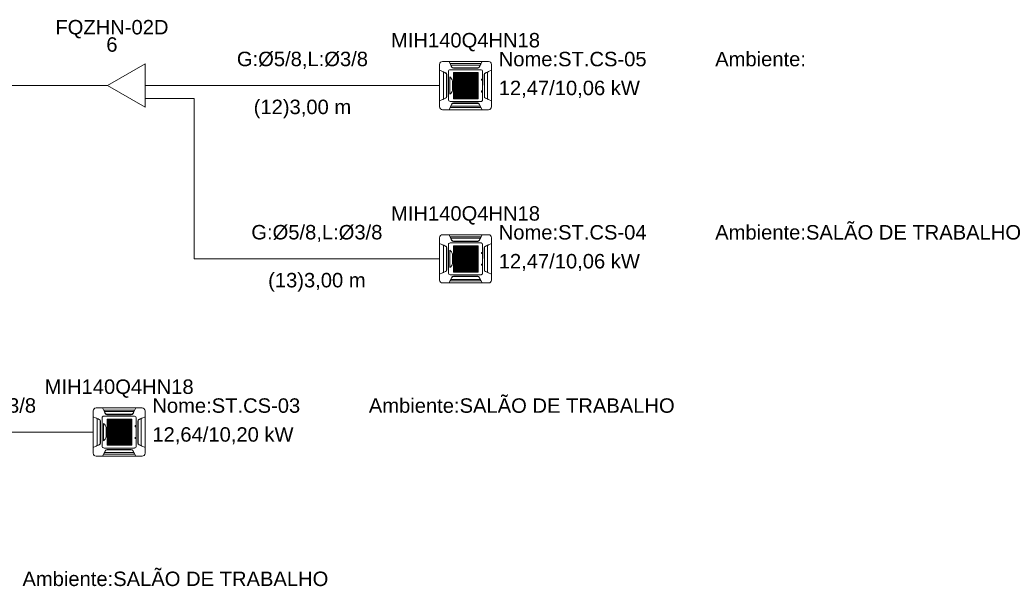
# Model space of a CAD drawing. Header units: millimetres. Extents: x -11664 to 30758, y -32204 to 1096.
# Tile 15 of 15: x 19391 to 26213, y -7848 to -3924. Entities that reach past the tile are written whole.
import ezdxf

# ---------------------------------------------------------------- set-up
doc = ezdxf.new("R2010")
doc.units = ezdxf.units.MM
for name, color, linetype, lineweight in [('CONDENSADORA_PAVIMENTO_SUPERIOR_dwg', 8, 'Continuous', 18), ('EQUIPMENT', 7, 'Continuous', 18), ('PIPE_VRF', 7, 'Continuous', 18)]:
    doc.layers.add(name, color=color, linetype=linetype, lineweight=lineweight)
doc.styles.add('Arial', font='arial.ttf', dxfattribs={"height": 100})

# ---------------------------------------------------------------- blocks, each defined once
blk = doc.blocks.new('CONDENSADORA_PAVIMENTO_SUPERIOR_dwg__U16-1129963-15 - FLUXOGRAMA PAVIMENTO SUPERIOR')
at = {"layer": 'EQUIPMENT'}
for p, q in [((19900, -4380), (20000, -4380)), ((20259.8, -4380), (20400, -4380)), ((20259.6, -4470), (20400, -4470))]:
    blk.add_line(p, q, dxfattribs=at)
at = {"layer": 'EQUIPMENT', "flags": 128}
blk.add_lwpolyline([(20259.8, -4230), (20259.8, -4530), (20000, -4380)], close=True, dxfattribs=at)
at = {"layer": 'EQUIPMENT', "char_height": 100, "attachment_point": 2, "line_spacing_factor": 0.941778, "style": 'Arial'}
for s, insert, width in [('FQZHN-02D', (20030, -3925.5), 934.12), ('6', (20030, -4045.5), 93.045)]:
    blk.add_mtext(s, dxfattribs=dict(at, insert=insert, width=width))
blk = doc.blocks.new('CONDENSADORA_PAVIMENTO_SUPERIOR_dwg-1129951-15 - FLUXOGRAMA PAVIMENTO SUPERIOR')
at = {"lineweight": 18}
for p, q in [((22320.6, -4212.8), (22639.4, -4212.8)), ((22300, -4526.6), (22300, -4233.4)), ((22326.9, -4473.7), (22326.9, -4286.3)), ((22347.7, -4462.2), (22347.7, -4297.8)), ((22361.5, -4478.8), (22361.5, -4281.2)), ((22372.8, -4269.8), (22587.4, -4269.8)), ((22580.9, -4237.7), (22379.2, -4237.7)), ((22568.6, -4257), (22391.6, -4257)), ((22393.8, -4257.8), (22566.3, -4257.8)), ((22564.2, -4259.6), (22395.8, -4259.6)), ((22447.6, -4290.5), (22447.6, -4471.5)), ((22512.3, -4290.6), (22512.3, -4471.6)), ((22584.8, -4232.9), (22584.2, -4232.9)), ((22598.7, -4281.2), (22598.7, -4478.8)), ((22612.5, -4462.2), (22612.5, -4297.8)), ((22633.3, -4473.7), (22633.3, -4286.3)), ((22660.1, -4233.4), (22660.1, -4526.6)), ((22348.1, -4461.4), (22348.1, -4298.6)), ((22350, -4303.7), (22349.7, -4456.5)), ((22372, -4439.9), (22372, -4320.4)), ((22389, -4348.3), (22389, -4412.7)), ((22396.5, -4312.3), (22568.8, -4312.3)), ((22396.5, -4313.5), (22568.8, -4313.5)), ((22589.9, -4342.1), (22589.9, -4336.5)), ((22591.3, -4335.2), (22595.6, -4335.2)), ((22595.6, -4343.4), (22591.3, -4343.4)), ((22597, -4336.5), (22597, -4342.1)), ((22610.1, -4303.7), (22610.5, -4456.5)), ((22612.1, -4461.4), (22612.1, -4298.6)), ((22396.5, -4375.2), (22568.8, -4375.2)), ((22396.5, -4376.4), (22568.8, -4376.4)), ((22396.5, -4427.3), (22568.8, -4427.3)), ((22396.5, -4428.7), (22568.8, -4428.7)), ((22589.9, -4423.3), (22589.9, -4417.8)), ((22591.2, -4416.4), (22595.5, -4416.4)), ((22595.5, -4424.7), (22591.2, -4424.7)), ((22596.9, -4417.8), (22596.9, -4423.3)), ((22660, -4380), (22660.2, -4380)), ((22587.4, -4490.2), (22372.9, -4490.2)), ((22393.8, -4502.2), (22566.3, -4502.2)), ((22396.1, -4500.4), (22564.4, -4500.4)), ((22639.4, -4547.2), (22320.6, -4547.2)), ((22373.2, -4532.8), (22376.1, -4527)), ((22580.9, -4522.3), (22379.2, -4522.3)), ((22568.6, -4503), (22391.6, -4503)), ((22584.9, -4527.1), (22584.2, -4527.1)), ((22300, -5726.6), (22300, -5433.4)), ((22320.6, -5412.8), (22639.4, -5412.8)), ((22580.9, -5437.7), (22379.2, -5437.7)), ((22568.6, -5457), (22391.6, -5457)), ((22393.8, -5457.8), (22566.3, -5457.8)), ((22584.8, -5432.9), (22584.2, -5432.9)), ((22660.1, -5433.4), (22660.1, -5726.6)), ((22326.9, -5673.7), (22326.9, -5486.3)), ((22347.7, -5662.2), (22347.7, -5497.8)), ((22348.1, -5661.4), (22348.1, -5498.6)), ((22350, -5503.7), (22349.7, -5656.5)), ((22361.5, -5678.8), (22361.5, -5481.2)), ((22372, -5639.9), (22372, -5520.4)), ((22372.8, -5469.8), (22587.4, -5469.8)), ((22564.2, -5459.6), (22395.8, -5459.6)), ((22396.5, -5512.3), (22568.8, -5512.3)), ((22396.5, -5513.5), (22568.8, -5513.5)), ((22447.6, -5490.5), (22447.6, -5671.5)), ((22512.3, -5490.6), (22512.3, -5671.6)), ((22598.7, -5481.2), (22598.7, -5678.8)), ((22610.1, -5503.7), (22610.5, -5656.5)), ((22612.1, -5661.4), (22612.1, -5498.6)), ((22612.5, -5662.2), (22612.5, -5497.8)), ((22633.3, -5673.7), (22633.3, -5486.3)), ((22389, -5548.3), (22389, -5612.7)), ((22396.5, -5575.2), (22568.8, -5575.2)), ((22396.5, -5576.4), (22568.8, -5576.4)), ((22589.9, -5542.1), (22589.9, -5536.5)), ((22591.3, -5535.2), (22595.6, -5535.2)), ((22595.6, -5543.4), (22591.3, -5543.4)), ((22597, -5536.5), (22597, -5542.1)), ((22660, -5580), (22660.2, -5580)), ((22396.5, -5627.3), (22568.8, -5627.3)), ((22396.5, -5628.7), (22568.8, -5628.7)), ((22589.9, -5623.3), (22589.9, -5617.8)), ((22591.2, -5616.4), (22595.5, -5616.4)), ((22595.5, -5624.7), (22591.2, -5624.7)), ((22596.9, -5617.8), (22596.9, -5623.3)), ((22587.4, -5690.2), (22372.9, -5690.2)), ((22373.2, -5732.8), (22376.1, -5727)), ((22580.9, -5722.3), (22379.2, -5722.3)), ((22568.6, -5703), (22391.6, -5703)), ((22393.8, -5702.2), (22566.3, -5702.2)), ((22396.1, -5700.4), (22564.4, -5700.4)), ((22584.9, -5727.1), (22584.2, -5727.1)), ((22639.4, -5747.2), (22320.6, -5747.2)), ((19920.6, -6612.8), (20239.4, -6612.8)), ((19900, -6926.6), (19900, -6633.4)), ((19961.5, -6878.8), (19961.5, -6681.2)), ((19972.8, -6669.8), (20187.4, -6669.8)), ((20180.9, -6637.7), (19979.2, -6637.7)), ((20168.6, -6657), (19991.6, -6657)), ((19993.8, -6657.8), (20166.3, -6657.8)), ((20164.2, -6659.6), (19995.8, -6659.6)), ((20184.8, -6632.9), (20184.2, -6632.9)), ((20198.7, -6681.2), (20198.7, -6878.8)), ((20260.1, -6633.4), (20260.1, -6926.6)), ((19926.9, -6873.7), (19926.9, -6686.3)), ((19947.7, -6862.2), (19947.7, -6697.8)), ((19948.1, -6861.4), (19948.1, -6698.6)), ((19950, -6703.7), (19949.7, -6856.5)), ((19972, -6839.9), (19972, -6720.4)), ((19989, -6748.3), (19989, -6812.7)), ((19996.5, -6712.3), (20168.8, -6712.3)), ((19996.5, -6713.5), (20168.8, -6713.5)), ((20047.6, -6690.5), (20047.6, -6871.5)), ((20112.3, -6690.6), (20112.3, -6871.6)), ((20189.9, -6742.1), (20189.9, -6736.5)), ((20191.3, -6735.2), (20195.6, -6735.2)), ((20195.6, -6743.4), (20191.3, -6743.4)), ((20197, -6736.5), (20197, -6742.1)), ((20210.1, -6703.7), (20210.5, -6856.5)), ((20212.1, -6861.4), (20212.1, -6698.6)), ((20212.5, -6862.2), (20212.5, -6697.8)), ((20233.3, -6873.7), (20233.3, -6686.3)), ((19996.5, -6775.2), (20168.8, -6775.2)), ((19996.5, -6776.4), (20168.8, -6776.4)), ((20189.9, -6823.3), (20189.9, -6817.8)), ((20191.2, -6816.4), (20195.5, -6816.4)), ((20196.9, -6817.8), (20196.9, -6823.3)), ((20260, -6780), (20260.2, -6780)), ((20187.4, -6890.2), (19972.9, -6890.2)), ((19996.5, -6827.3), (20168.8, -6827.3)), ((19996.5, -6828.7), (20168.8, -6828.7)), ((20195.5, -6824.7), (20191.2, -6824.7)), ((20239.4, -6947.2), (19920.6, -6947.2)), ((19973.2, -6932.8), (19976.1, -6927)), ((20180.9, -6922.3), (19979.2, -6922.3)), ((20168.6, -6903), (19991.6, -6903)), ((19993.8, -6902.2), (20166.3, -6902.2)), ((19996.1, -6900.4), (20164.4, -6900.4)), ((20184.9, -6927.1), (20184.2, -6927.1))]:
    blk.add_line(p, q, dxfattribs=at)
at = {"lineweight": 18, "flags": 128}
for points in [[(22384.7, -4252.4), (22365.7, -4212.7), (22594.5, -4212.7), (22575.3, -4252.6)], [(22584.1, -4233), (22587, -4227.2), (22373.2, -4227.2), (22376.1, -4233)], [(22342.3, -4467.8), (22300, -4486.2), (22300, -4273.7), (22342.6, -4292.3)], [(22342.3, -4292.9), (22342.5, -4292.6), (22342.6, -4292.3), (22335.7, -4289.3), (22328.8, -4286.3), (22321.9, -4283.4), (22321.8, -4284), (22322, -4284), (22322.1, -4284.1), (22322.2, -4284.2), (22322.4, -4284.3), (22329, -4287.2), (22335.7, -4290.1), (22342.3, -4292.9), (22343.7, -4293.6), (22344.9, -4294.4), (22345.9, -4295.4), (22346.9, -4296.5), (22347.6, -4297.6), (22348.2, -4298.9), (22348.4, -4299.5), (22348.6, -4300.1), (22348.8, -4300.7), (22348.8, -4301.3), (22348.9, -4301.9), (22348.9, -4302.5), (22348.9, -4457.5), (22348.9, -4458.1), (22348.9, -4458.7), (22348.8, -4459.3), (22348.6, -4459.9), (22348.5, -4460.5), (22348.2, -4461.1), (22347.6, -4462.3), (22346.9, -4463.5), (22345.9, -4464.6), (22345.1, -4465.3), (22344.3, -4466), (22343.3, -4466.6), (22342.3, -4467.1), (22335.7, -4469.9), (22329, -4472.8), (22322.4, -4475.7), (22322.2, -4475.8), (22322.1, -4475.9), (22322, -4476), (22321.8, -4476), (22321.9, -4476.6), (22328.8, -4473.7)], [(22386.4, -4252), (22385.6, -4252.3), (22384.8, -4252.6), (22381.6, -4246.1), (22378.4, -4239.6), (22375.1, -4233.1), (22376.7, -4233), (22376.8, -4233), (22376.8, -4233.1), (22376.9, -4233.1), (22377, -4233.2), (22379.1, -4237.5), (22381.3, -4241.8), (22383.7, -4246.6), (22386.1, -4251.5), (22386.3, -4251.8), (22386.4, -4252), (22386.9, -4253), (22387.6, -4253.9), (22388.3, -4254.7), (22389.2, -4255.5), (22390.3, -4256.3), (22391.4, -4256.9), (22392.7, -4257.4), (22394, -4257.8), (22395.3, -4258), (22396.7, -4258.1), (22563.5, -4258.1), (22564.8, -4258.1), (22566, -4257.8), (22567.3, -4257.5), (22568.5, -4257), (22569.6, -4256.4), (22570.7, -4255.7), (22571.6, -4254.9), (22572.4, -4254), (22573.2, -4253.1), (22573.8, -4252), (22574.6, -4252.3), (22575.3, -4252.6), (22578.6, -4246.1), (22581.8, -4239.6), (22585, -4233.1), (22584.6, -4233.1), (22584.3, -4233), (22583.9, -4233), (22583.5, -4233), (22583.4, -4233), (22583.3, -4233.1), (22583.3, -4233.1), (22583.2, -4233.2), (22581, -4237.5), (22578.9, -4241.8), (22576.5, -4246.6), (22574, -4251.5), (22573.9, -4251.8), (22573.8, -4252)], [(22617.8, -4292.9), (22617.7, -4292.6), (22617.6, -4292.3), (22624.5, -4289.3), (22631.4, -4286.3), (22638.3, -4283.4), (22638.3, -4283.5), (22638.3, -4283.7), (22638.3, -4283.8), (22638.3, -4284), (22638.2, -4284), (22638.1, -4284.1), (22638, -4284.2), (22637.8, -4284.3), (22631.2, -4287.2), (22624.5, -4290.1), (22617.8, -4292.9), (22616.5, -4293.6), (22615.3, -4294.4), (22614.3, -4295.4), (22613.3, -4296.5), (22612.5, -4297.6), (22611.9, -4298.9), (22611.7, -4299.5), (22611.6, -4300.1), (22611.4, -4300.7), (22611.3, -4301.3), (22611.3, -4301.9), (22611.3, -4302.5), (22611.3, -4457.5), (22611.3, -4458.1), (22611.3, -4458.7), (22611.4, -4459.3), (22611.6, -4459.9), (22611.7, -4460.5), (22611.9, -4461.1), (22612.5, -4462.3), (22613.3, -4463.5), (22614.2, -4464.6), (22615, -4465.3), (22615.9, -4466), (22616.8, -4466.6), (22617.8, -4467.1), (22624.5, -4469.9), (22631.2, -4472.8), (22637.8, -4475.7), (22638, -4475.8), (22638.1, -4475.9), (22638.2, -4476), (22638.3, -4476), (22638.3, -4476.2), (22638.3, -4476.3), (22638.3, -4476.5), (22638.3, -4476.6), (22631.4, -4473.7)], [(22617.9, -4467.8), (22660.2, -4486.2), (22660.2, -4273.7), (22617.6, -4292.3)], [(22660, -4485.2), (22660, -4380), (22660, -4274.8)], [(22375.5, -4526.9), (22375.9, -4527), (22376.3, -4527), (22376.7, -4527), (22376.8, -4527), (22376.8, -4526.9), (22376.9, -4526.9), (22377, -4526.8), (22379.1, -4522.5), (22381.3, -4518.2), (22383.7, -4513.4), (22386.1, -4508.5), (22386.3, -4508.2), (22386.4, -4508), (22386.9, -4507), (22387.6, -4506.1), (22388.3, -4505.3), (22389.2, -4504.5), (22390.3, -4503.7), (22391.4, -4503.1), (22392.7, -4502.6), (22394, -4502.2), (22395.3, -4502), (22396.7, -4501.9), (22563.5, -4501.9), (22564.8, -4501.9), (22566, -4502.2), (22567.3, -4502.5), (22568.5, -4503), (22569.6, -4503.6), (22570.7, -4504.3), (22571.6, -4505.1), (22572.4, -4506), (22573.2, -4506.9), (22573.8, -4508), (22574.6, -4507.7), (22575.3, -4507.4)], [(22575.6, -4507.6), (22594.5, -4547.3), (22365.7, -4547.3), (22384.9, -4507.4), (22386.4, -4508)], [(22375.3, -4528.5), (22374.6, -4529.9), (22373.9, -4531.4), (22373.2, -4532.8), (22587, -4532.8), (22584.1, -4527), (22584.8, -4528.5)], [(22584.8, -4526.9), (22583.5, -4527), (22583.4, -4527), (22583.3, -4526.9), (22583.3, -4526.9), (22583.2, -4526.8), (22581, -4522.5), (22578.9, -4518.2), (22576.5, -4513.4), (22574, -4508.5), (22573.9, -4508.2), (22573.8, -4508)], [(22384.7, -5452.4), (22365.7, -5412.7), (22594.5, -5412.7), (22575.3, -5452.6)], [(22584.1, -5433), (22587, -5427.2), (22373.2, -5427.2), (22376.1, -5433)], [(22386.4, -5452), (22385.6, -5452.3), (22384.8, -5452.6), (22381.6, -5446.1), (22378.4, -5439.6), (22375.1, -5433.1), (22376.7, -5433), (22376.8, -5433), (22376.8, -5433.1), (22376.9, -5433.1), (22377, -5433.2), (22379.1, -5437.5), (22381.3, -5441.8), (22383.7, -5446.6), (22386.1, -5451.5), (22386.3, -5451.8), (22386.4, -5452), (22386.9, -5453), (22387.6, -5453.9), (22388.3, -5454.7), (22389.2, -5455.5), (22390.3, -5456.3), (22391.4, -5456.9), (22392.7, -5457.4), (22394, -5457.8), (22395.3, -5458), (22396.7, -5458.1), (22563.5, -5458.1), (22564.8, -5458.1), (22566, -5457.8), (22567.3, -5457.5), (22568.5, -5457), (22569.6, -5456.4), (22570.7, -5455.7), (22571.6, -5454.9), (22572.4, -5454), (22573.2, -5453.1), (22573.8, -5452), (22574.6, -5452.3), (22575.3, -5452.6), (22578.6, -5446.1), (22581.8, -5439.6), (22585, -5433.1), (22584.6, -5433.1), (22584.3, -5433), (22583.9, -5433), (22583.5, -5433), (22583.4, -5433), (22583.3, -5433.1), (22583.3, -5433.1), (22583.2, -5433.2), (22581, -5437.5), (22578.9, -5441.8), (22576.5, -5446.6), (22574, -5451.5), (22573.9, -5451.8), (22573.8, -5452)], [(22342.3, -5667.8), (22300, -5686.2), (22300, -5473.7), (22342.6, -5492.3)], [(22342.3, -5492.9), (22342.5, -5492.6), (22342.6, -5492.3), (22335.7, -5489.3), (22328.8, -5486.3), (22321.9, -5483.4), (22321.8, -5484), (22322, -5484), (22322.1, -5484.1), (22322.2, -5484.2), (22322.4, -5484.3), (22329, -5487.2), (22335.7, -5490.1), (22342.3, -5492.9), (22343.7, -5493.6), (22344.9, -5494.4), (22345.9, -5495.4), (22346.9, -5496.5), (22347.6, -5497.6), (22348.2, -5498.9), (22348.4, -5499.5), (22348.6, -5500.1), (22348.8, -5500.7), (22348.8, -5501.3), (22348.9, -5501.9), (22348.9, -5502.5), (22348.9, -5657.5), (22348.9, -5658.1), (22348.9, -5658.7), (22348.8, -5659.3), (22348.6, -5659.9), (22348.5, -5660.5), (22348.2, -5661.1), (22347.6, -5662.3), (22346.9, -5663.5), (22345.9, -5664.6), (22345.1, -5665.3), (22344.3, -5666), (22343.3, -5666.6), (22342.3, -5667.1), (22335.7, -5669.9), (22329, -5672.8), (22322.4, -5675.7), (22322.2, -5675.8), (22322.1, -5675.9), (22322, -5676), (22321.8, -5676), (22321.9, -5676.6), (22328.8, -5673.7)], [(22617.8, -5492.9), (22617.7, -5492.6), (22617.6, -5492.3), (22624.5, -5489.3), (22631.4, -5486.3), (22638.3, -5483.4), (22638.3, -5483.5), (22638.3, -5483.7), (22638.3, -5483.8), (22638.3, -5484), (22638.2, -5484), (22638.1, -5484.1), (22638, -5484.2), (22637.8, -5484.3), (22631.2, -5487.2), (22624.5, -5490.1), (22617.8, -5492.9), (22616.5, -5493.6), (22615.3, -5494.4), (22614.3, -5495.4), (22613.3, -5496.5), (22612.5, -5497.6), (22611.9, -5498.9), (22611.7, -5499.5), (22611.6, -5500.1), (22611.4, -5500.7), (22611.3, -5501.3), (22611.3, -5501.9), (22611.3, -5502.5), (22611.3, -5657.5), (22611.3, -5658.1), (22611.3, -5658.7), (22611.4, -5659.3), (22611.6, -5659.9), (22611.7, -5660.5), (22611.9, -5661.1), (22612.5, -5662.3), (22613.3, -5663.5), (22614.2, -5664.6), (22615, -5665.3), (22615.9, -5666), (22616.8, -5666.6), (22617.8, -5667.1), (22624.5, -5669.9), (22631.2, -5672.8), (22637.8, -5675.7), (22638, -5675.8), (22638.1, -5675.9), (22638.2, -5676), (22638.3, -5676), (22638.3, -5676.2), (22638.3, -5676.3), (22638.3, -5676.5), (22638.3, -5676.6), (22631.4, -5673.7)], [(22617.9, -5667.8), (22660.2, -5686.2), (22660.2, -5473.7), (22617.6, -5492.3)], [(22660, -5685.2), (22660, -5580), (22660, -5474.8)], [(22575.6, -5707.6), (22594.5, -5747.3), (22365.7, -5747.3), (22384.9, -5707.4), (22386.4, -5708)], [(22375.3, -5728.5), (22374.6, -5729.9), (22373.9, -5731.4), (22373.2, -5732.8), (22587, -5732.8), (22584.1, -5727), (22584.8, -5728.5)], [(22375.5, -5726.9), (22375.9, -5727), (22376.3, -5727), (22376.7, -5727), (22376.8, -5727), (22376.8, -5726.9), (22376.9, -5726.9), (22377, -5726.8), (22379.1, -5722.5), (22381.3, -5718.2), (22383.7, -5713.4), (22386.1, -5708.5), (22386.3, -5708.2), (22386.4, -5708), (22386.9, -5707), (22387.6, -5706.1), (22388.3, -5705.3), (22389.2, -5704.5), (22390.3, -5703.7), (22391.4, -5703.1), (22392.7, -5702.6), (22394, -5702.2), (22395.3, -5702), (22396.7, -5701.9), (22563.5, -5701.9), (22564.8, -5701.9), (22566, -5702.2), (22567.3, -5702.5), (22568.5, -5703), (22569.6, -5703.6), (22570.7, -5704.3), (22571.6, -5705.1), (22572.4, -5706), (22573.2, -5706.9), (22573.8, -5708), (22574.6, -5707.7), (22575.3, -5707.4)], [(22584.8, -5726.9), (22583.5, -5727), (22583.4, -5727), (22583.3, -5726.9), (22583.3, -5726.9), (22583.2, -5726.8), (22581, -5722.5), (22578.9, -5718.2), (22576.5, -5713.4), (22574, -5708.5), (22573.9, -5708.2), (22573.8, -5708)], [(19984.7, -6652.4), (19965.7, -6612.7), (20194.5, -6612.7), (20175.3, -6652.6)], [(19942.3, -6867.8), (19900, -6886.2), (19900, -6673.7), (19942.6, -6692.3)], [(19942.3, -6692.9), (19942.5, -6692.6), (19942.6, -6692.3), (19935.7, -6689.3), (19928.8, -6686.3), (19921.9, -6683.4), (19921.8, -6684), (19922, -6684), (19922.1, -6684.1), (19922.2, -6684.2), (19922.4, -6684.3), (19929, -6687.2), (19935.7, -6690.1), (19942.3, -6692.9), (19943.7, -6693.6), (19944.9, -6694.4), (19945.9, -6695.4), (19946.9, -6696.5), (19947.6, -6697.6), (19948.2, -6698.9), (19948.4, -6699.5), (19948.6, -6700.1), (19948.8, -6700.7), (19948.8, -6701.3), (19948.9, -6701.9), (19948.9, -6702.5), (19948.9, -6857.5), (19948.9, -6858.1), (19948.9, -6858.7), (19948.8, -6859.3), (19948.6, -6859.9), (19948.5, -6860.5), (19948.2, -6861.1), (19947.6, -6862.3), (19946.9, -6863.5), (19945.9, -6864.6), (19945.1, -6865.3), (19944.3, -6866), (19943.3, -6866.6), (19942.3, -6867.1), (19935.7, -6869.9), (19929, -6872.8), (19922.4, -6875.7), (19922.2, -6875.8), (19922.1, -6875.9), (19922, -6876), (19921.8, -6876), (19921.9, -6876.6), (19928.8, -6873.7)], [(20184.1, -6633), (20187, -6627.2), (19973.2, -6627.2), (19976.1, -6633)], [(19986.4, -6652), (19985.6, -6652.3), (19984.8, -6652.6), (19981.6, -6646.1), (19978.4, -6639.6), (19975.1, -6633.1), (19976.7, -6633), (19976.8, -6633), (19976.8, -6633.1), (19976.9, -6633.1), (19977, -6633.2), (19979.1, -6637.5), (19981.3, -6641.8), (19983.7, -6646.6), (19986.1, -6651.5), (19986.3, -6651.8), (19986.4, -6652), (19986.9, -6653), (19987.6, -6653.9), (19988.3, -6654.7), (19989.2, -6655.5), (19990.3, -6656.3), (19991.4, -6656.9), (19992.7, -6657.4), (19994, -6657.8), (19995.3, -6658), (19996.7, -6658.1), (20163.5, -6658.1), (20164.8, -6658.1), (20166, -6657.8), (20167.3, -6657.5), (20168.5, -6657), (20169.6, -6656.4), (20170.7, -6655.7), (20171.6, -6654.9), (20172.4, -6654), (20173.2, -6653.1), (20173.8, -6652), (20174.6, -6652.3), (20175.3, -6652.6), (20178.6, -6646.1), (20181.8, -6639.6), (20185, -6633.1), (20184.6, -6633.1), (20184.3, -6633), (20183.9, -6633), (20183.5, -6633), (20183.4, -6633), (20183.3, -6633.1), (20183.3, -6633.1), (20183.2, -6633.2), (20181, -6637.5), (20178.9, -6641.8), (20176.5, -6646.6), (20174, -6651.5), (20173.9, -6651.8), (20173.8, -6652)], [(20217.8, -6692.9), (20217.7, -6692.6), (20217.6, -6692.3), (20224.5, -6689.3), (20231.4, -6686.3), (20238.3, -6683.4), (20238.3, -6683.5), (20238.3, -6683.7), (20238.3, -6683.8), (20238.3, -6684), (20238.2, -6684), (20238.1, -6684.1), (20238, -6684.2), (20237.8, -6684.3), (20231.2, -6687.2), (20224.5, -6690.1), (20217.8, -6692.9), (20216.5, -6693.6), (20215.3, -6694.4), (20214.3, -6695.4), (20213.3, -6696.5), (20212.5, -6697.6), (20211.9, -6698.9), (20211.7, -6699.5), (20211.6, -6700.1), (20211.4, -6700.7), (20211.3, -6701.3), (20211.3, -6701.9), (20211.3, -6702.5), (20211.3, -6857.5), (20211.3, -6858.1), (20211.3, -6858.7), (20211.4, -6859.3), (20211.6, -6859.9), (20211.7, -6860.5), (20211.9, -6861.1), (20212.5, -6862.3), (20213.3, -6863.5), (20214.2, -6864.6), (20215, -6865.3), (20215.9, -6866), (20216.8, -6866.6), (20217.8, -6867.1), (20224.5, -6869.9), (20231.2, -6872.8), (20237.8, -6875.7), (20238, -6875.8), (20238.1, -6875.9), (20238.2, -6876), (20238.3, -6876), (20238.3, -6876.2), (20238.3, -6876.3), (20238.3, -6876.5), (20238.3, -6876.6), (20231.4, -6873.7)], [(20217.9, -6867.8), (20260.2, -6886.2), (20260.2, -6673.7), (20217.6, -6692.3)], [(20260, -6885.2), (20260, -6780), (20260, -6674.8)], [(20175.6, -6907.6), (20194.5, -6947.3), (19965.7, -6947.3), (19984.9, -6907.4), (19986.4, -6908)], [(19975.3, -6928.5), (19974.6, -6929.9), (19973.9, -6931.4), (19973.2, -6932.8), (20187, -6932.8), (20184.1, -6927), (20184.8, -6928.5)], [(19975.5, -6926.9), (19975.9, -6927), (19976.3, -6927), (19976.7, -6927), (19976.8, -6927), (19976.8, -6926.9), (19976.9, -6926.9), (19977, -6926.8), (19979.1, -6922.5), (19981.3, -6918.2), (19983.7, -6913.4), (19986.1, -6908.5), (19986.3, -6908.2), (19986.4, -6908), (19986.9, -6907), (19987.6, -6906.1), (19988.3, -6905.3), (19989.2, -6904.5), (19990.3, -6903.7), (19991.4, -6903.1), (19992.7, -6902.6), (19994, -6902.2), (19995.3, -6902), (19996.7, -6901.9), (20163.5, -6901.9), (20164.8, -6901.9), (20166, -6902.2), (20167.3, -6902.5), (20168.5, -6903), (20169.6, -6903.6), (20170.7, -6904.3), (20171.6, -6905.1), (20172.4, -6906), (20173.2, -6906.9), (20173.8, -6908), (20174.6, -6907.7), (20175.3, -6907.4)], [(20184.8, -6926.9), (20183.5, -6927), (20183.4, -6927), (20183.3, -6926.9), (20183.3, -6926.9), (20183.2, -6926.8), (20181, -6922.5), (20178.9, -6918.2), (20176.5, -6913.4), (20174, -6908.5), (20173.9, -6908.2), (20173.8, -6908)]]:
    blk.add_lwpolyline(points, dxfattribs=at)
for points in [[(22396.5, -4290.4), (22568.8, -4290.4), (22568.8, -4293.5), (22396.5, -4293.5)], [(22396.5, -4290.4), (22568.8, -4290.4), (22568.8, -4293.5), (22396.5, -4293.5)], [(22396.5, -4290.4), (22568.8, -4290.4), (22568.8, -4293.5), (22396.5, -4293.5)], [(22396.5, -4290.4), (22568.8, -4290.4), (22568.8, -4293.5), (22396.5, -4293.5)], [(22396.5, -4290.4), (22568.8, -4290.4), (22568.8, -4293.5), (22396.5, -4293.5)], [(22396.5, -4290.4), (22568.8, -4290.4), (22568.8, -4293.5), (22396.5, -4293.5)], [(22396.6, -4290.5), (22398.1, -4290.5), (22398.1, -4471.5), (22396.6, -4471.5)], [(22403.8, -4290.5), (22405.3, -4290.5), (22405.3, -4471.5), (22403.8, -4471.5)], [(22410.9, -4290.5), (22412.5, -4290.5), (22412.5, -4471.5), (22410.9, -4471.5)], [(22418.1, -4290.5), (22419.7, -4290.5), (22419.7, -4471.5), (22418.1, -4471.5)], [(22425.3, -4290.5), (22426.9, -4290.5), (22426.9, -4471.5), (22425.3, -4471.5)], [(22432.5, -4290.5), (22434, -4290.5), (22434, -4471.5), (22432.5, -4471.5)], [(22439.7, -4290.5), (22441.2, -4290.5), (22441.2, -4471.5), (22439.7, -4471.5)], [(22446.9, -4290.5), (22448.4, -4290.5), (22448.4, -4471.5), (22446.9, -4471.5)], [(22454, -4290.5), (22455.6, -4290.5), (22455.6, -4471.5), (22454, -4471.5)], [(22461.2, -4290.5), (22462.8, -4290.5), (22462.8, -4471.5), (22461.2, -4471.5)], [(22468.4, -4290.5), (22470, -4290.5), (22470, -4471.5), (22468.4, -4471.5)], [(22475.6, -4290.6), (22477.1, -4290.6), (22477.1, -4471.5), (22475.6, -4471.5)], [(22482.8, -4290.6), (22484.3, -4290.6), (22484.3, -4471.5), (22482.8, -4471.5)], [(22489.9, -4290.6), (22491.5, -4290.6), (22491.5, -4471.5), (22489.9, -4471.5)], [(22497.1, -4290.6), (22498.7, -4290.6), (22498.7, -4471.5), (22497.1, -4471.5)], [(22504.3, -4290.6), (22505.9, -4290.6), (22505.9, -4471.6), (22504.3, -4471.6)], [(22511.5, -4290.6), (22513, -4290.6), (22513, -4471.6), (22511.5, -4471.6)], [(22518.7, -4290.6), (22520.2, -4290.6), (22520.2, -4471.6), (22518.7, -4471.6)], [(22525.9, -4290.6), (22527.4, -4290.6), (22527.4, -4471.6), (22525.9, -4471.6)], [(22533, -4290.6), (22534.6, -4290.6), (22534.6, -4471.6), (22533, -4471.6)], [(22540.2, -4290.6), (22541.8, -4290.6), (22541.8, -4471.6), (22540.2, -4471.6)], [(22547.4, -4290.6), (22549, -4290.6), (22549, -4471.6), (22547.4, -4471.6)], [(22554.6, -4290.6), (22556.1, -4290.6), (22556.1, -4471.6), (22554.6, -4471.6)], [(22561.8, -4290.6), (22563.3, -4290.6), (22563.3, -4471.6), (22561.8, -4471.6)], [(22567.2, -4290.6), (22568.8, -4290.6), (22568.8, -4471.6), (22567.2, -4471.6)], [(22396.5, -4300.9), (22568.8, -4300.9), (22568.8, -4304), (22396.5, -4304)], [(22396.5, -4311.3), (22568.8, -4311.3), (22568.8, -4314.5), (22396.5, -4314.5)], [(22396.5, -4321.8), (22568.8, -4321.8), (22568.8, -4324.9), (22396.5, -4324.9)], [(22396.5, -4332.3), (22568.8, -4332.3), (22568.8, -4335.4), (22396.5, -4335.4)], [(22396.5, -4342.8), (22568.8, -4342.8), (22568.8, -4345.9), (22396.5, -4345.9)], [(22396.5, -4353.2), (22568.8, -4353.2), (22568.8, -4356.3), (22396.5, -4356.3)], [(22396.5, -4363.7), (22568.8, -4363.7), (22568.8, -4366.8), (22396.5, -4366.8)], [(22396.5, -4374.2), (22568.8, -4374.2), (22568.8, -4377.3), (22396.5, -4377.3)], [(22396.5, -4384.6), (22568.8, -4384.6), (22568.8, -4387.7), (22396.5, -4387.7)], [(22396.5, -4395.1), (22568.8, -4395.1), (22568.8, -4398.2), (22396.5, -4398.2)], [(22396.5, -4405.6), (22568.8, -4405.6), (22568.8, -4408.7), (22396.5, -4408.7)], [(22396.5, -4416), (22568.8, -4416), (22568.8, -4419.1), (22396.5, -4419.1)], [(22396.5, -4426.5), (22568.8, -4426.5), (22568.8, -4429.6), (22396.5, -4429.6)], [(22396.5, -4437), (22568.8, -4437), (22568.8, -4440.1), (22396.5, -4440.1)], [(22396.5, -4447.4), (22568.8, -4447.4), (22568.8, -4450.6), (22396.5, -4450.6)], [(22396.5, -4457.9), (22568.8, -4457.9), (22568.8, -4461), (22396.5, -4461)], [(22396.5, -4468.4), (22568.8, -4468.4), (22568.8, -4471.5), (22396.5, -4471.5)], [(22396.5, -5490.4), (22568.8, -5490.4), (22568.8, -5493.5), (22396.5, -5493.5)], [(22396.5, -5490.4), (22568.8, -5490.4), (22568.8, -5493.5), (22396.5, -5493.5)], [(22396.5, -5490.4), (22568.8, -5490.4), (22568.8, -5493.5), (22396.5, -5493.5)], [(22396.5, -5490.4), (22568.8, -5490.4), (22568.8, -5493.5), (22396.5, -5493.5)], [(22396.5, -5490.4), (22568.8, -5490.4), (22568.8, -5493.5), (22396.5, -5493.5)], [(22396.5, -5490.4), (22568.8, -5490.4), (22568.8, -5493.5), (22396.5, -5493.5)], [(22396.5, -5500.9), (22568.8, -5500.9), (22568.8, -5504), (22396.5, -5504)], [(22396.5, -5511.3), (22568.8, -5511.3), (22568.8, -5514.5), (22396.5, -5514.5)], [(22396.5, -5521.8), (22568.8, -5521.8), (22568.8, -5524.9), (22396.5, -5524.9)], [(22396.6, -5490.5), (22398.1, -5490.5), (22398.1, -5671.5), (22396.6, -5671.5)], [(22403.8, -5490.5), (22405.3, -5490.5), (22405.3, -5671.5), (22403.8, -5671.5)], [(22410.9, -5490.5), (22412.5, -5490.5), (22412.5, -5671.5), (22410.9, -5671.5)], [(22418.1, -5490.5), (22419.7, -5490.5), (22419.7, -5671.5), (22418.1, -5671.5)], [(22425.3, -5490.5), (22426.9, -5490.5), (22426.9, -5671.5), (22425.3, -5671.5)], [(22432.5, -5490.5), (22434, -5490.5), (22434, -5671.5), (22432.5, -5671.5)], [(22439.7, -5490.5), (22441.2, -5490.5), (22441.2, -5671.5), (22439.7, -5671.5)], [(22446.9, -5490.5), (22448.4, -5490.5), (22448.4, -5671.5), (22446.9, -5671.5)], [(22454, -5490.5), (22455.6, -5490.5), (22455.6, -5671.5), (22454, -5671.5)], [(22461.2, -5490.5), (22462.8, -5490.5), (22462.8, -5671.5), (22461.2, -5671.5)], [(22468.4, -5490.5), (22470, -5490.5), (22470, -5671.5), (22468.4, -5671.5)], [(22475.6, -5490.6), (22477.1, -5490.6), (22477.1, -5671.5), (22475.6, -5671.5)], [(22482.8, -5490.6), (22484.3, -5490.6), (22484.3, -5671.5), (22482.8, -5671.5)], [(22489.9, -5490.6), (22491.5, -5490.6), (22491.5, -5671.5), (22489.9, -5671.5)], [(22497.1, -5490.6), (22498.7, -5490.6), (22498.7, -5671.5), (22497.1, -5671.5)], [(22504.3, -5490.6), (22505.9, -5490.6), (22505.9, -5671.6), (22504.3, -5671.6)], [(22511.5, -5490.6), (22513, -5490.6), (22513, -5671.6), (22511.5, -5671.6)], [(22518.7, -5490.6), (22520.2, -5490.6), (22520.2, -5671.6), (22518.7, -5671.6)], [(22525.9, -5490.6), (22527.4, -5490.6), (22527.4, -5671.6), (22525.9, -5671.6)], [(22533, -5490.6), (22534.6, -5490.6), (22534.6, -5671.6), (22533, -5671.6)], [(22540.2, -5490.6), (22541.8, -5490.6), (22541.8, -5671.6), (22540.2, -5671.6)], [(22547.4, -5490.6), (22549, -5490.6), (22549, -5671.6), (22547.4, -5671.6)], [(22554.6, -5490.6), (22556.1, -5490.6), (22556.1, -5671.6), (22554.6, -5671.6)], [(22561.8, -5490.6), (22563.3, -5490.6), (22563.3, -5671.6), (22561.8, -5671.6)], [(22567.2, -5490.6), (22568.8, -5490.6), (22568.8, -5671.6), (22567.2, -5671.6)], [(22396.5, -5532.3), (22568.8, -5532.3), (22568.8, -5535.4), (22396.5, -5535.4)], [(22396.5, -5542.8), (22568.8, -5542.8), (22568.8, -5545.9), (22396.5, -5545.9)], [(22396.5, -5553.2), (22568.8, -5553.2), (22568.8, -5556.3), (22396.5, -5556.3)], [(22396.5, -5563.7), (22568.8, -5563.7), (22568.8, -5566.8), (22396.5, -5566.8)], [(22396.5, -5574.2), (22568.8, -5574.2), (22568.8, -5577.3), (22396.5, -5577.3)], [(22396.5, -5584.6), (22568.8, -5584.6), (22568.8, -5587.7), (22396.5, -5587.7)], [(22396.5, -5595.1), (22568.8, -5595.1), (22568.8, -5598.2), (22396.5, -5598.2)], [(22396.5, -5605.6), (22568.8, -5605.6), (22568.8, -5608.7), (22396.5, -5608.7)], [(22396.5, -5616), (22568.8, -5616), (22568.8, -5619.1), (22396.5, -5619.1)], [(22396.5, -5626.5), (22568.8, -5626.5), (22568.8, -5629.6), (22396.5, -5629.6)], [(22396.5, -5637), (22568.8, -5637), (22568.8, -5640.1), (22396.5, -5640.1)], [(22396.5, -5647.4), (22568.8, -5647.4), (22568.8, -5650.6), (22396.5, -5650.6)], [(22396.5, -5657.9), (22568.8, -5657.9), (22568.8, -5661), (22396.5, -5661)], [(22396.5, -5668.4), (22568.8, -5668.4), (22568.8, -5671.5), (22396.5, -5671.5)], [(19996.5, -6690.4), (20168.8, -6690.4), (20168.8, -6693.5), (19996.5, -6693.5)], [(19996.5, -6690.4), (20168.8, -6690.4), (20168.8, -6693.5), (19996.5, -6693.5)], [(19996.5, -6690.4), (20168.8, -6690.4), (20168.8, -6693.5), (19996.5, -6693.5)], [(19996.5, -6690.4), (20168.8, -6690.4), (20168.8, -6693.5), (19996.5, -6693.5)], [(19996.5, -6690.4), (20168.8, -6690.4), (20168.8, -6693.5), (19996.5, -6693.5)], [(19996.5, -6690.4), (20168.8, -6690.4), (20168.8, -6693.5), (19996.5, -6693.5)], [(19996.5, -6700.9), (20168.8, -6700.9), (20168.8, -6704), (19996.5, -6704)], [(19996.5, -6711.3), (20168.8, -6711.3), (20168.8, -6714.5), (19996.5, -6714.5)], [(19996.5, -6721.8), (20168.8, -6721.8), (20168.8, -6724.9), (19996.5, -6724.9)], [(19996.5, -6732.3), (20168.8, -6732.3), (20168.8, -6735.4), (19996.5, -6735.4)], [(19996.5, -6742.8), (20168.8, -6742.8), (20168.8, -6745.9), (19996.5, -6745.9)], [(19996.5, -6753.2), (20168.8, -6753.2), (20168.8, -6756.3), (19996.5, -6756.3)], [(19996.6, -6690.5), (19998.1, -6690.5), (19998.1, -6871.5), (19996.6, -6871.5)], [(20003.8, -6690.5), (20005.3, -6690.5), (20005.3, -6871.5), (20003.8, -6871.5)], [(20010.9, -6690.5), (20012.5, -6690.5), (20012.5, -6871.5), (20010.9, -6871.5)], [(20018.1, -6690.5), (20019.7, -6690.5), (20019.7, -6871.5), (20018.1, -6871.5)], [(20025.3, -6690.5), (20026.9, -6690.5), (20026.9, -6871.5), (20025.3, -6871.5)], [(20032.5, -6690.5), (20034, -6690.5), (20034, -6871.5), (20032.5, -6871.5)], [(20039.7, -6690.5), (20041.2, -6690.5), (20041.2, -6871.5), (20039.7, -6871.5)], [(20046.9, -6690.5), (20048.4, -6690.5), (20048.4, -6871.5), (20046.9, -6871.5)], [(20054, -6690.5), (20055.6, -6690.5), (20055.6, -6871.5), (20054, -6871.5)], [(20061.2, -6690.5), (20062.8, -6690.5), (20062.8, -6871.5), (20061.2, -6871.5)], [(20068.4, -6690.5), (20070, -6690.5), (20070, -6871.5), (20068.4, -6871.5)], [(20075.6, -6690.6), (20077.1, -6690.6), (20077.1, -6871.5), (20075.6, -6871.5)], [(20082.8, -6690.6), (20084.3, -6690.6), (20084.3, -6871.5), (20082.8, -6871.5)], [(20089.9, -6690.6), (20091.5, -6690.6), (20091.5, -6871.5), (20089.9, -6871.5)], [(20097.1, -6690.6), (20098.7, -6690.6), (20098.7, -6871.5), (20097.1, -6871.5)], [(20104.3, -6690.6), (20105.9, -6690.6), (20105.9, -6871.6), (20104.3, -6871.6)], [(20111.5, -6690.6), (20113, -6690.6), (20113, -6871.6), (20111.5, -6871.6)], [(20118.7, -6690.6), (20120.2, -6690.6), (20120.2, -6871.6), (20118.7, -6871.6)], [(20125.9, -6690.6), (20127.4, -6690.6), (20127.4, -6871.6), (20125.9, -6871.6)], [(20133, -6690.6), (20134.6, -6690.6), (20134.6, -6871.6), (20133, -6871.6)], [(20140.2, -6690.6), (20141.8, -6690.6), (20141.8, -6871.6), (20140.2, -6871.6)], [(20147.4, -6690.6), (20149, -6690.6), (20149, -6871.6), (20147.4, -6871.6)], [(20154.6, -6690.6), (20156.1, -6690.6), (20156.1, -6871.6), (20154.6, -6871.6)], [(20161.8, -6690.6), (20163.3, -6690.6), (20163.3, -6871.6), (20161.8, -6871.6)], [(20167.2, -6690.6), (20168.8, -6690.6), (20168.8, -6871.6), (20167.2, -6871.6)], [(19996.5, -6763.7), (20168.8, -6763.7), (20168.8, -6766.8), (19996.5, -6766.8)], [(19996.5, -6774.2), (20168.8, -6774.2), (20168.8, -6777.3), (19996.5, -6777.3)], [(19996.5, -6784.6), (20168.8, -6784.6), (20168.8, -6787.7), (19996.5, -6787.7)], [(19996.5, -6795.1), (20168.8, -6795.1), (20168.8, -6798.2), (19996.5, -6798.2)], [(19996.5, -6805.6), (20168.8, -6805.6), (20168.8, -6808.7), (19996.5, -6808.7)], [(19996.5, -6816), (20168.8, -6816), (20168.8, -6819.1), (19996.5, -6819.1)], [(19996.5, -6826.5), (20168.8, -6826.5), (20168.8, -6829.6), (19996.5, -6829.6)], [(19996.5, -6837), (20168.8, -6837), (20168.8, -6840.1), (19996.5, -6840.1)], [(19996.5, -6847.4), (20168.8, -6847.4), (20168.8, -6850.6), (19996.5, -6850.6)], [(19996.5, -6857.9), (20168.8, -6857.9), (20168.8, -6861), (19996.5, -6861)], [(19996.5, -6868.4), (20168.8, -6868.4), (20168.8, -6871.5), (19996.5, -6871.5)]]:
    blk.add_lwpolyline(points, close=True, dxfattribs=at)
at = {"lineweight": 18}
for centre, radius, start, end in [((22320.6, -4233.4), 20.6, 90, 180), ((22639.4, -4233.4), 20.6, 0, 90), ((22337.7, -4303.6), 12.4, 359.88226, 66.48369), ((22372.8, -4281.2), 11.3, 90, 180.00808), ((22395.8, -4247.1), 12.4, 205.44145, 269.96945), ((22564.2, -4247.2), 12.4, 269.96945, 334.33943), ((22587.4, -4281.2), 11.3, 0.00808, 90), ((22622.5, -4303.6), 12.4, 113.51631, 180.11774), ((22348.9, -4353.6), 40.4, 7.41625, 55.1536), ((22591.3, -4336.5), 1.38, 90, 180), ((22591.3, -4342.1), 1.38, 180, 270), ((22595.6, -4336.5), 1.38, 0, 90), ((22595.6, -4342.1), 1.38, 270, 360), ((22353.1, -4409.2), 36.1, 301.63571, 354.44926), ((22591.2, -4417.8), 1.38, 90, 180), ((22591.2, -4423.3), 1.38, 180, 270), ((22595.5, -4417.8), 1.38, 0, 90), ((22595.5, -4423.3), 1.38, 270, 0), ((22337.4, -4456.4), 12.4, 293.54327, 359.88226), ((22372.9, -4478.8), 11.3, 180.00808, 270), ((22396.1, -4512.8), 12.4, 89.96945, 154.33943), ((22564.4, -4512.9), 12.4, 25.44145, 89.96945), ((22587.4, -4478.8), 11.3, 270, 0.00808), ((22622.8, -4456.4), 12.4, 180.11774, 246.45673), ((22320.6, -4526.6), 20.6, 180, 270), ((22639.4, -4526.6), 20.6, 270, 0), ((22320.6, -5433.4), 20.6, 90, 180), ((22395.8, -5447.1), 12.4, 205.44145, 269.96945), ((22564.2, -5447.2), 12.4, 269.96945, 334.33943), ((22639.4, -5433.4), 20.6, 0, 90), ((22337.7, -5503.6), 12.4, 359.88226, 66.48369), ((22372.8, -5481.2), 11.3, 90, 180.00808), ((22348.9, -5553.6), 40.4, 7.41625, 55.1536), ((22587.4, -5481.2), 11.3, 0.00808, 90), ((22622.5, -5503.6), 12.4, 113.51631, 180.11774), ((22591.3, -5536.5), 1.38, 90, 180), ((22591.3, -5542.1), 1.38, 180, 270), ((22595.6, -5536.5), 1.38, 0, 90), ((22595.6, -5542.1), 1.38, 270, 360), ((22337.4, -5656.4), 12.4, 293.54327, 359.88226), ((22353.1, -5609.2), 36.1, 301.63571, 354.44926), ((22591.2, -5617.8), 1.38, 90, 180), ((22591.2, -5623.3), 1.38, 180, 270), ((22595.5, -5617.8), 1.38, 0, 90), ((22595.5, -5623.3), 1.38, 270, 0), ((22622.8, -5656.4), 12.4, 180.11774, 246.45673), ((22320.6, -5726.6), 20.6, 180, 270), ((22372.9, -5678.8), 11.3, 180.00808, 270), ((22396.1, -5712.8), 12.4, 89.96945, 154.33943), ((22564.4, -5712.9), 12.4, 25.44145, 89.96945), ((22587.4, -5678.8), 11.3, 270, 0.00808), ((22639.4, -5726.6), 20.6, 270, 0), ((19920.6, -6633.4), 20.6, 90, 180), ((20239.4, -6633.4), 20.6, 0, 90), ((19972.8, -6681.2), 11.3, 90, 180.00808), ((19995.8, -6647.1), 12.4, 205.44145, 269.96945), ((20164.2, -6647.2), 12.4, 269.96945, 334.33943), ((20187.4, -6681.2), 11.3, 0.00808, 90), ((19937.7, -6703.6), 12.4, 359.88226, 66.48369), ((19948.9, -6753.6), 40.4, 7.41625, 55.1536), ((20191.3, -6736.5), 1.38, 90, 180), ((20191.3, -6742.1), 1.38, 180, 270), ((20195.6, -6736.5), 1.38, 0, 90), ((20195.6, -6742.1), 1.38, 270, 360), ((20222.5, -6703.6), 12.4, 113.51631, 180.11774), ((19953.1, -6809.2), 36.1, 301.63571, 354.44926), ((20191.2, -6817.8), 1.38, 90, 180), ((20195.5, -6817.8), 1.38, 0, 90), ((19937.4, -6856.4), 12.4, 293.54327, 359.88226), ((19972.9, -6878.8), 11.3, 180.00808, 270), ((20187.4, -6878.8), 11.3, 270, 0.00808), ((20191.2, -6823.3), 1.38, 180, 270), ((20195.5, -6823.3), 1.38, 270, 0), ((20222.8, -6856.4), 12.4, 180.11774, 246.45673), ((19920.6, -6926.6), 20.6, 180, 270), ((19996.1, -6912.8), 12.4, 89.96945, 154.33943), ((20164.4, -6912.9), 12.4, 25.44145, 89.96945), ((20239.4, -6926.6), 20.6, 270, 0)]:
    blk.add_arc(centre, radius, start, end, dxfattribs=at)
at = {"layer": 'PIPE_VRF'}
for p, q in [((18000, -4380), (19900, -4380)), ((20400, -4380), (22300, -4380))]:
    blk.add_line(p, q, dxfattribs=at)
at = {"layer": 'PIPE_VRF', "flags": 128}
for points in [[(18000, -4470), (18200, -4470), (18200, -6780), (19900, -6780)], [(20400, -4470), (20600, -4470), (20600, -5580), (22300, -5580)]]:
    blk.add_lwpolyline(points, dxfattribs=at)
blk.add_blockref('CONDENSADORA_PAVIMENTO_SUPERIOR_dwg__U16-1129963-15 - FLUXOGRAMA PAVIMENTO SUPERIOR', (0, 0))
at = {"lineweight": 18, "char_height": 100, "line_spacing_factor": 0.941778, "style": 'Arial'}
for s, insert, width, attachment_point in [('MIH140Q4HN18', (22480, -4015.5), 1232.842, 2), ('Nome:ST.CS-05', (22710, -4146.3), 1223.048, 1), ('Ambiente:', (24210, -4146.3), 751.703, 1), ('12,47/10,06 kW', (22710, -4346.3), 1170.404, 1), ('MIH140Q4HN18', (22480, -5215.5), 1232.842, 2), ('Ambiente:SALÃO DE TRABALHO', (24210, -5346.3), 2531.794, 1), ('Nome:ST.CS-04', (22710, -5346.3), 1223.048, 1), ('12,47/10,06 kW', (22710, -5546.3), 1170.404, 1), ('MIH140Q4HN18', (20080, -6415.5), 1232.842, 2), ('Nome:ST.CS-03', (20310, -6546.3), 1223.048, 1), ('Ambiente:SALÃO DE TRABALHO', (21810, -6546.3), 2531.794, 1), ('12,64/10,20 kW', (20310, -6746.3), 1170.404, 1), ('Ambiente:SALÃO DE TRABALHO', (19410, -7746.3), 2531.794, 1)]:
    blk.add_mtext(s, dxfattribs=dict(at, insert=insert, width=width, attachment_point=attachment_point))
at = {"layer": 'PIPE_VRF', "char_height": 100, "attachment_point": 2, "line_spacing_factor": 0.941778, "style": 'Arial'}
for s, insert, width in [('G:Ø5/8,L:Ø3/8', (21350, -4145.5), 1087.154), ('(12)3,00 m', (21350, -4477.6), 806.795), ('G:Ø5/8,L:Ø3/8', (21450, -5345.5), 1087.154), ('(13)3,00 m', (21450, -5677.6), 806.795), ('G:Ø5/8,L:Ø3/8', (19050, -6545.5), 1087.154)]:
    blk.add_mtext(s, dxfattribs=dict(at, insert=insert, width=width))

msp = doc.modelspace()

# ---------------------------------------------------------------- block references
at = {"layer": 'CONDENSADORA_PAVIMENTO_SUPERIOR_dwg', "color": 7}
msp.add_blockref('CONDENSADORA_PAVIMENTO_SUPERIOR_dwg-1129951-15 - FLUXOGRAMA PAVIMENTO SUPERIOR', (0, 0), dxfattribs=at)

doc.saveas('drawing.dxf')
